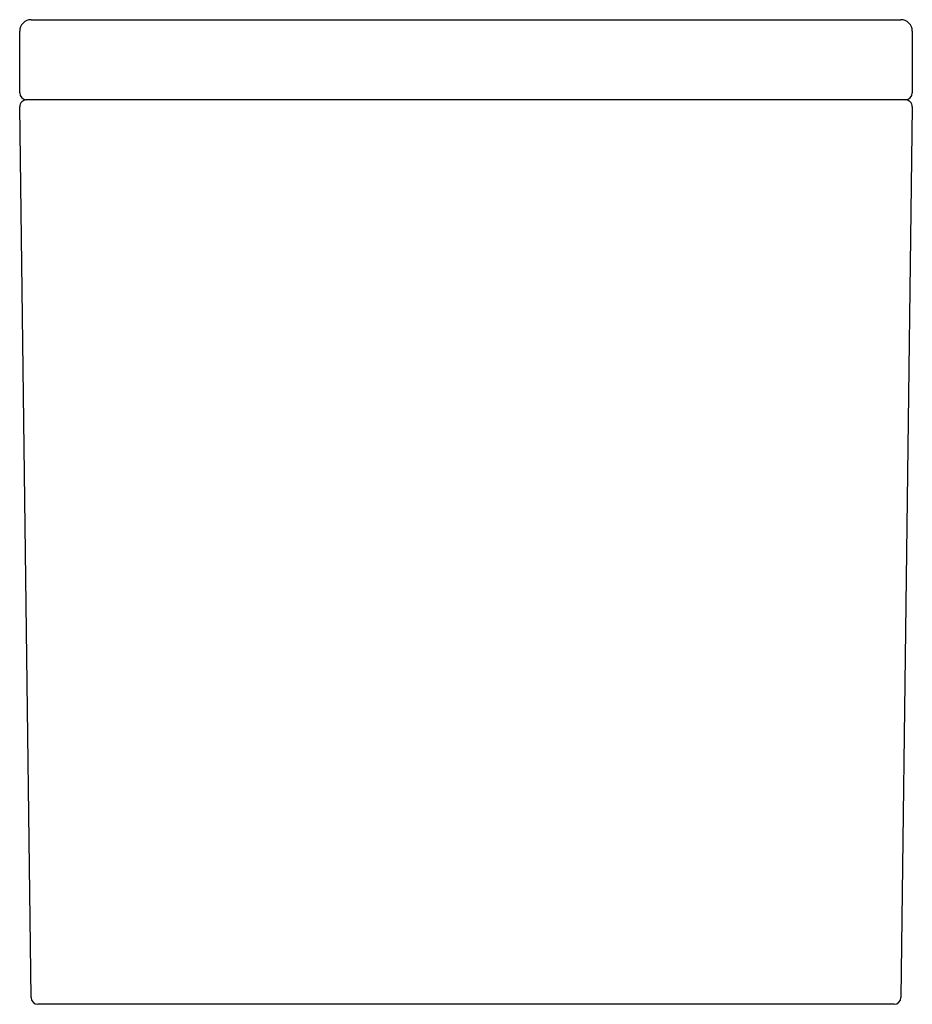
# Model space of a CAD drawing. Header units: millimetres. Extents: x 3940.385 to 3940.775, y 2013.563 to 2013.993.
import ezdxf

# ---------------------------------------------------------------- set-up
doc = ezdxf.new("R2010")
doc.units = ezdxf.units.MM
doc.layers.add('SANINDUSA', color=3, linetype='Continuous')

msp = doc.modelspace()

# ---------------------------------------------------------------- linework, layer by layer
at = {"layer": 'SANINDUSA'}
for p, q in [((3940.389741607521, 2013.992966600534), (3940.769741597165, 2013.992966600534)), ((3940.384741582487, 2013.960966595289), (3940.384741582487, 2013.987966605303)), ((3940.774741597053, 2013.987966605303), (3940.774741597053, 2013.960966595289)), ((3940.389741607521, 2013.95796660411), (3940.387741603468, 2013.95796660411)), ((3940.769741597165, 2013.95796660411), (3940.389741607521, 2013.95796660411)), ((3940.771741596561, 2013.95796660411), (3940.769741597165, 2013.95796660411)), ((3940.389704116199, 2013.565928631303), (3940.384780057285, 2013.954928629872)), ((3940.774703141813, 2013.954928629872), (3940.76977909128, 2013.565928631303)), ((3940.394703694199, 2013.562966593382), (3940.392703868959, 2013.562966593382)), ((3940.764779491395, 2013.562966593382), (3940.394703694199, 2013.562966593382)), ((3940.76677933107, 2013.562966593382), (3940.764779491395, 2013.562966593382))]:
    msp.add_line(p, q, dxfattribs=at)
for centre, radius, start, end in [((3940.389741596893, 2013.987966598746), 0.005, 90, 180), ((3940.769741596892, 2013.987966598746), 0.005, 0, 90), ((3940.387741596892, 2013.960966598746), 0.003000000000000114, 180, 270), ((3940.771741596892, 2013.960966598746), 0.003000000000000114, 270, 0), ((3940.387779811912, 2013.954966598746), 0.003000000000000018, 90, 180.7252242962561), ((3940.771703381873, 2013.954966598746), 0.003000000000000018, 359.2747757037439, 90), ((3940.392703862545, 2013.565966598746), 0.003000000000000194, 180.7252242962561, 270), ((3940.766779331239, 2013.565966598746), 0.003000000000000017, 270, 359.2747757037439)]:
    msp.add_arc(centre, radius, start, end, dxfattribs=at)

doc.saveas('drawing.dxf')
